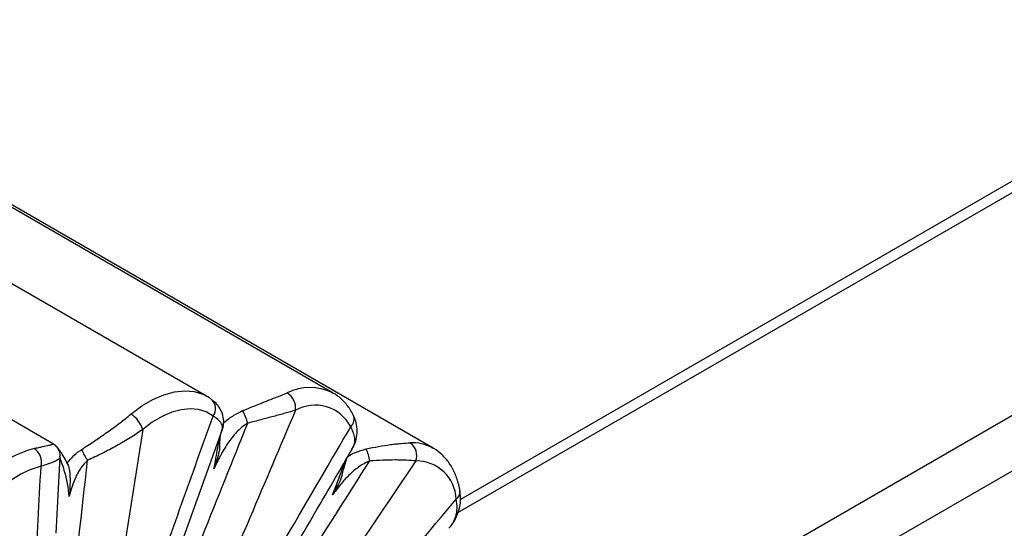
# Paper-space layout '_Isométrica' of a CAD drawing. Header units: millimetres. Extents: x -1323 to -510, y -1084 to 389.
# Tile 5 of 12: x -1178 to -1034, y -14 to 61. Entities that reach past the tile are written whole.
import ezdxf

# ---------------------------------------------------------------- set-up
doc = ezdxf.new("R2010")
doc.units = ezdxf.units.MM

psp = doc.layouts.new('_Isométrica')

# ---------------------------------------------------------------- linework, layer by layer
at = {"color": 7, "linetype": 'Continuous', "lineweight": 25}
for p, q in [((-1114.06, -11.21), (-988.86, 61.07)), ((-1150.93, 5.86), (-1218.81, 45.04)), ((-1132.36, 6.31), (-1200.25, 45.49)), ((-1109.92, -41.48), (-960.58, 44.74)), ((-1108.49, -48.81), (-953.51, 40.66)), ((-1030.83, 38.53), (-1113.7, -9.31)), ((-1117.68, -1.79), (-1185.56, 37.4)), ((-1173.37, -1.17), (-1236.98, 35.55)), ((-1154.72, -16.15), (-1148.64, 0.86)), ((-1148.79, 0.36), (-1148.71, 0.66)), ((-1117.84, -1.7), (-1117.68, -1.79)), ((-1172.95, -14.24), (-1172.39, -3.05))]:
    psp.add_line(p, q, dxfattribs=at)
at = {"color": 8, "linetype": 'Continuous', "lineweight": 25}
psp.add_line((-1173.45, -1.14), (-1173.38, -1.2), dxfattribs=at)
at = {"color": 8, "linetype": 'Continuous', "lineweight": 25, "flags": 128}
psp.add_lwpolyline([(-1162, 3.21), (-1160.4, 4.41), (-1158.78, 5.37), (-1157.18, 6.07), (-1155.62, 6.5), (-1154.12, 6.65), (-1152.72, 6.52), (-1151.44, 6.12), (-1150.93, 5.86)], dxfattribs=at)
at = {"color": 7, "linetype": 'Continuous', "lineweight": 25, "flags": 128}
for points in [[(-1132.49, 6.38), (-1132.46, 6.36), (-1132.36, 6.31)], [(-1149.97, 2.94), (-1150.97, 3.54), (-1152.1, 3.9), (-1153.33, 4.01), (-1154.65, 3.87), (-1156.03, 3.49), (-1157.45, 2.88), (-1158.87, 2.03), (-1160.28, 0.97)]]:
    psp.add_lwpolyline(points, dxfattribs=at)
at = {"color": 8, "linetype": 'Continuous', "lineweight": 25}
for centre, radius, start, end in [((-1135.75, -0.52), 7.62, 64.7547, 115.9107), ((-1130.82, 2.5), 1.54, 312.9943, 22.4845), ((-1174.4, -2.88), 1.98, 43.9261, 61.4254), ((-1120.74, -7.25), 6.26, 62.3981, 92.7506), ((-1114.98, -8.2), 1.24, 302.9131, 4.4995)]:
    psp.add_arc(centre, radius, start, end, dxfattribs=at)
at = {"color": 7, "linetype": 'Continuous', "lineweight": 25}
for centre, radius, start, end in [((-1140.6, 4.06), 2.74, 354.2229, 56.2847), ((-1151.34, 4.03), 1.75, 321.6777, 53.8767), ((-1135.01, -1.38), 5.91, 27.8, 118.9928), ((-1164.01, -0.11), 3.88, 16.2032, 58.8035), ((-1169.57, -6.65), 26.14, 19.0941, 23.396), ((-1122.37, -2.85), 2.28, 339.7223, 54.351), ((-1172.08, -17.13), 15.85, 105.036, 134.9685), ((-1177.6, -3.86), 2.48, 346.5026, 55.2086), ((-1162.94, 0.39), 6.7, 200.4688, 216.0252), ((-1132.73, -4.42), 5.8, 7.6612, 25.9042), ((-1120.17, -9.51), 5.87, 2.6413, 90.574), ((-1171.56, -17.94), 13.99, 105.036, 134.9685)]:
    psp.add_arc(centre, radius, start, end, dxfattribs=at)
for points, knots in [([(-1150.17, 5.35), (-1150.41, 5.54), (-1150.68, 5.75), (-1150.99, 5.88), (-1151.02, 5.9)], [0, 0, 0, 0, 0.907131, 1, 1, 1, 1]), ([(-1145.58, 3.73), (-1144.39, 4.22), (-1143.24, 4.68), (-1141.86, 5.24), (-1141.58, 5.35), (-1141.04, 5.56), (-1140.78, 5.66), (-1140.01, 5.97), (-1139.53, 6.16), (-1139.08, 6.34)], [0, 0, 0, 0, 0.5, 0.5, 0.625, 0.625, 0.75, 0.75, 1, 1, 1, 1]), ([(-1129.4, 3.09), (-1129.55, 3.37), (-1129.96, 4.12), (-1130.83, 5.17), (-1131.76, 5.99), (-1132.38, 6.29), (-1132.54, 6.36)], [0, 0, 0, 0, 0.1995958, 0.5454056, 0.8821489, 1, 1, 1, 1]), ([(-1148.66, 0.85), (-1148.58, 1.06), (-1148.39, 1.56), (-1148.38, 2.5), (-1148.63, 3.54), (-1149.21, 4.46), (-1149.74, 5.05), (-1150.13, 5.3), (-1150.2, 5.35)], [0, 0, 0, 0, 0.1339501, 0.3322915, 0.5444122, 0.7494719, 0.9563927, 1, 1, 1, 1]), ([(-1169.22, -1.95), (-1168.59, -1.56), (-1167.97, -1.14), (-1166.72, -0.3), (-1166.1, 0.13), (-1165.18, 0.79), (-1164.87, 1.01), (-1164.26, 1.45), (-1163.96, 1.67), (-1163.09, 2.33), (-1162.53, 2.77), (-1162, 3.21)], [0, 0, 0, 0, 0.25, 0.25, 0.5, 0.5, 0.625, 0.625, 0.75, 0.75, 1, 1, 1, 1]), ([(-1168.3, -48.75), (-1165.27, -40.13), (-1162.23, -31.52), (-1156.11, -14.29), (-1153.04, -5.67), (-1149.97, 2.94)], [0, 0, 0, 0, 0.5, 0.5, 1, 1, 1, 1]), ([(-1137.87, 3.79), (-1142.33, -6.73), (-1146.8, -17.24), (-1155.77, -38.26), (-1160.27, -48.77), (-1164.81, -59.27)], [0, 0, 0, 0, 0.5, 0.5, 1, 1, 1, 1]), ([(-1137.87, 3.79), (-1138.34, 3.64), (-1138.84, 3.5), (-1139.65, 3.27), (-1139.93, 3.19), (-1140.51, 3.04), (-1140.8, 2.96), (-1141.7, 2.72), (-1142.31, 2.56), (-1143.57, 2.23), (-1144.22, 2.06), (-1144.87, 1.9)], [0, 0, 0, 0, 0.25, 0.25, 0.375, 0.375, 0.5, 0.5, 0.75, 0.75, 1, 1, 1, 1]), ([(-1129.63, -1.95), (-1129.5, -1.74), (-1129.16, -1.18), (-1128.87, -0.17), (-1128.8, 1.06), (-1128.97, 2.16), (-1129.3, 2.82), (-1129.43, 3.08)], [0, 0, 0, 0, 0.147079, 0.380622, 0.604085, 0.84293, 1, 1, 1, 1]), ([(-1171.22, -64.52), (-1166.91, -53.42), (-1162.54, -42.34), (-1153.75, -20.21), (-1149.32, -9.15), (-1144.87, 1.9)], [0, 0, 0, 0, 0.5, 0.5, 1, 1, 1, 1]), ([(-1144.87, 1.9), (-1145.48, 1.53), (-1146.02, 1.07), (-1146.75, 0.31), (-1146.98, 0.04), (-1147.42, -0.52), (-1147.63, -0.8), (-1148.22, -1.68), (-1148.58, -2.29), (-1149.25, -3.54), (-1149.55, -4.18), (-1149.84, -4.82)], [0, 0, 0, 0, 0.25, 0.25, 0.375, 0.375, 0.5, 0.5, 0.75, 0.75, 1, 1, 1, 1]), ([(-1160.28, 0.97), (-1160.85, 0.55), (-1161.45, 0.15), (-1162.42, -0.46), (-1162.75, -0.65), (-1163.42, -1.05), (-1163.77, -1.25), (-1164.81, -1.83), (-1165.51, -2.19), (-1166.93, -2.9), (-1167.64, -3.24), (-1168.36, -3.55)], [0, 0, 0, 0, 0.25, 0.25, 0.375, 0.375, 0.5, 0.5, 0.75, 0.75, 1, 1, 1, 1]), ([(-1160.28, 0.97), (-1161.56, -7.29), (-1162.85, -15.56), (-1164.84, -27.99), (-1165.51, -32.14), (-1166.88, -40.43), (-1167.58, -44.59), (-1168.3, -48.75)], [0, 0, 0, 0, 0.5, 0.5, 0.75, 0.75, 1, 1, 1, 1]), ([(-1164.81, -59.27), (-1161.94, -54.19), (-1159.04, -49.13), (-1153.23, -39), (-1150.31, -33.95), (-1141.54, -18.79), (-1135.66, -8.71), (-1129.77, 1.37)], [0, 0, 0, 0, 0.25, 0.25, 0.5, 0.5, 1, 1, 1, 1]), ([(-1148.99, -1.36), (-1148.98, -1.12), (-1148.94, -0.59), (-1148.89, 0), (-1148.81, 0.4), (-1148.8, 0.42), (-1148.8, 0.43)], [0, 0, 0, 0, 0.261195, 0.576145, 0.829278, 1, 1, 1, 1]), ([(-1176.19, -1.82), (-1175.95, -1.77), (-1175.74, -1.72), (-1175.33, -1.63), (-1175.14, -1.58), (-1174.62, -1.47), (-1174.33, -1.41), (-1173.99, -1.33), (-1173.89, -1.3), (-1173.72, -1.26), (-1173.65, -1.25), (-1173.49, -1.2), (-1173.44, -1.17), (-1173.45, -1.14)], [0, 0, 0, 0, 0.125, 0.125, 0.25, 0.25, 0.5, 0.5, 0.625, 0.625, 0.75, 0.75, 1, 1, 1, 1]), ([(-1171.29, -4.1), (-1171.51, -3.68), (-1171.9, -2.9), (-1172.47, -2.08), (-1172.83, -1.64), (-1172.99, -1.48), (-1173.11, -1.37), (-1173.21, -1.28), (-1173.31, -1.22), (-1173.36, -1.18)], [0, 0, 0, 0, 0.3079954, 0.5538038, 0.8086399, 0.9207318, 0.9481206, 0.9706394, 1, 1, 1, 1]), ([(-1149.01, -1.36), (-1149.01, -1.43), (-1149.02, -2.39), (-1149.43, -3.51), (-1149.75, -4.56), (-1149.83, -4.79), (-1149.83, -4.82), (-1149.84, -4.82)], [0, 0, 0, 0, 0.061344, 0.790666, 0.97901, 0.996392, 1, 1, 1, 1]), ([(-1127.51, -1.89), (-1126.28, -1.62), (-1125.11, -1.41), (-1123.73, -1.22), (-1123.46, -1.19), (-1122.92, -1.13), (-1122.67, -1.1), (-1121.92, -1.04), (-1121.46, -1.01), (-1121.04, -1)], [0, 0, 0, 0, 0.5, 0.5, 0.625, 0.625, 0.75, 0.75, 1, 1, 1, 1]), ([(-1172.43, -3.05), (-1172.41, -2.92), (-1172.37, -2.54), (-1172.59, -2), (-1172.84, -1.62), (-1172.97, -1.51), (-1172.98, -1.5)], [0, 0, 0, 0, 0.22542, 0.63551, 0.980569, 1, 1, 1, 1]), ([(-1171.36, -3.98), (-1171.06, -3.58), (-1170.73, -3.21), (-1170.02, -2.53), (-1169.63, -2.22), (-1169.22, -1.95)], [0, 0, 0, 0, 0.5, 0.5, 1, 1, 1, 1]), ([(-1138.14, -16.62), (-1136.09, -13.1), (-1133.25, -8.21), (-1130.39, -3.33), (-1129.59, -1.96)], [0, 0, 0, 0, 0.720161, 1, 1, 1, 1]), ([(-1113.75, -8.1), (-1113.81, -7.77), (-1113.99, -6.83), (-1114.47, -5.41), (-1115.29, -3.93), (-1116.34, -2.74), (-1117.23, -1.99), (-1117.79, -1.75), (-1117.89, -1.71)], [0, 0, 0, 0, 0.117675, 0.335296, 0.55001, 0.758207, 0.959474, 1, 1, 1, 1]), ([(-1173.25, -49.29), (-1172.5, -41.66), (-1171.71, -34.03), (-1170.07, -18.78), (-1169.22, -11.16), (-1168.36, -3.55)], [0, 0, 0, 0, 0.5, 0.5, 1, 1, 1, 1]), ([(-1171.36, -3.98), (-1171.31, -4.06), (-1171.27, -4.15), (-1171.19, -4.35), (-1171.16, -4.46), (-1171.07, -4.77), (-1171.04, -4.99), (-1170.98, -5.42), (-1170.96, -5.63), (-1170.94, -6.06), (-1170.94, -6.27), (-1170.93, -6.88), (-1170.95, -7.28), (-1170.99, -8.08), (-1171.01, -8.47), (-1171.04, -8.85)], [0, 0, 0, 0, 0.0625, 0.0625, 0.125, 0.125, 0.25, 0.25, 0.375, 0.375, 0.5, 0.5, 0.75, 0.75, 1, 1, 1, 1]), ([(-1168.36, -3.55), (-1168.74, -3.88), (-1169.06, -4.27), (-1169.49, -4.89), (-1169.63, -5.11), (-1169.87, -5.55), (-1169.99, -5.78), (-1170.31, -6.47), (-1170.48, -6.93), (-1170.8, -7.89), (-1170.93, -8.37), (-1171.04, -8.85)], [0, 0, 0, 0, 0.25, 0.25, 0.375, 0.375, 0.5, 0.5, 0.75, 0.75, 1, 1, 1, 1]), ([(-1166.61, -66.62), (-1163.35, -61.33), (-1160.08, -56.07), (-1153.52, -45.55), (-1150.22, -40.3), (-1140.3, -24.56), (-1133.65, -14.1), (-1126.98, -3.65)], [0, 0, 0, 0, 0.25, 0.25, 0.5, 0.5, 1, 1, 1, 1]), ([(-1120.23, -3.64), (-1127.51, -14.46), (-1134.81, -25.27), (-1145.8, -41.45), (-1149.47, -46.83), (-1154.99, -54.89), (-1156.84, -57.57), (-1160.55, -62.92), (-1162.4, -65.6), (-1164.27, -68.26)], [0, 0, 0, 0, 0.5, 0.5, 0.75, 0.75, 0.875, 0.875, 1, 1, 1, 1]), ([(-1126.98, -3.65), (-1127.57, -3.89), (-1128.11, -4.19), (-1129.12, -4.91), (-1129.59, -5.31), (-1130.48, -6.18), (-1130.89, -6.64), (-1131.69, -7.61), (-1132.07, -8.12), (-1132.44, -8.64)], [0, 0, 0, 0, 0.25, 0.25, 0.5, 0.5, 0.75, 0.75, 1, 1, 1, 1]), ([(-1130.99, -5.48), (-1130.93, -5.23), (-1130.75, -4.59), (-1130.5, -3.76), (-1130.29, -3.15), (-1130.21, -2.98), (-1130.2, -2.98)], [0, 0, 0, 0, 0.254838, 0.655087, 0.988188, 1, 1, 1, 1]), ([(-1120.23, -3.64), (-1120.65, -3.6), (-1121.11, -3.57), (-1121.87, -3.54), (-1122.14, -3.53), (-1122.69, -3.52), (-1122.97, -3.51), (-1123.83, -3.51), (-1124.44, -3.52), (-1125.68, -3.57), (-1126.32, -3.6), (-1126.98, -3.65)], [0, 0, 0, 0, 0.25, 0.25, 0.375, 0.375, 0.5, 0.5, 0.75, 0.75, 1, 1, 1, 1]), ([(-1177.63, -66.89), (-1177.61, -64.33), (-1177.57, -61.76), (-1177.45, -56.6), (-1177.38, -54.02), (-1177.13, -46.24), (-1176.93, -41.03), (-1176.48, -30.6), (-1176.24, -25.38), (-1175.73, -14.92), (-1175.47, -9.68), (-1175.19, -4.44)], [0, 0, 0, 0, 0.125, 0.125, 0.25, 0.25, 0.5, 0.5, 0.75, 0.75, 1, 1, 1, 1]), ([(-1131.01, -5.48), (-1131.02, -5.52), (-1131.19, -6.42), (-1131.81, -7.45), (-1132.33, -8.43), (-1132.43, -8.62), (-1132.44, -8.64), (-1132.44, -8.64)], [0, 0, 0, 0, 0.039597, 0.8124, 0.985032, 0.996332, 1, 1, 1, 1]), ([(-1115.39, -13.52), (-1115.24, -13.36), (-1114.78, -12.85), (-1114.23, -11.84), (-1113.77, -10.5), (-1113.6, -9.24), (-1113.74, -8.42), (-1113.79, -8.1)], [0, 0, 0, 0, 0.109798, 0.35588, 0.589252, 0.840779, 1, 1, 1, 1]), ([(-1161.65, -66.55), (-1157.74, -61.72), (-1153.82, -56.91), (-1145.95, -47.33), (-1142, -42.55), (-1130.16, -28.24), (-1122.24, -18.73), (-1114.31, -9.24)], [0, 0, 0, 0, 0.25, 0.25, 0.5, 0.5, 1, 1, 1, 1])]:
    psp.add_open_spline(points, degree=3, knots=knots, dxfattribs=at)
at = {"color": 8, "linetype": 'Continuous', "lineweight": 25}
for points, knots in [([(-1148.66, 0.87), (-1148.61, 1.01), (-1148.49, 1.37), (-1148.76, 2.08), (-1149.53, 2.63), (-1149.97, 2.94)], [0, 0, 0, 0, 0.215415, 0.54681, 1, 1, 1, 1]), ([(-1148.44, 1.86), (-1148.43, 1.88), (-1148.03, 2.3), (-1147.09, 2.98), (-1146.09, 3.48), (-1145.58, 3.73)], [0, 0, 0, 0, 0.022186, 0.504453, 1, 1, 1, 1]), ([(-1149.84, -4.82), (-1149.78, -4.56), (-1149.51, -3.24), (-1149.28, -1.41), (-1148.97, -0.31), (-1148.87, 0.03)], [0, 0, 0, 0, 0.147818, 0.729211, 1, 1, 1, 1]), ([(-1129.63, -1.94), (-1129.52, -1.75), (-1129.21, -1.24), (-1129.08, -0.14), (-1129.52, 0.81), (-1129.77, 1.37)], [0, 0, 0, 0, 0.194144, 0.527328, 1, 1, 1, 1]), ([(-1132.44, -8.64), (-1132.17, -7.97), (-1131.53, -6.36), (-1130.83, -4.2), (-1130.24, -3.09), (-1130.04, -2.71)], [0, 0, 0, 0, 0.316992, 0.766326, 1, 1, 1, 1]), ([(-1130.2, -2.98), (-1129.84, -2.77), (-1129, -2.29), (-1128.05, -2.03), (-1127.51, -1.89)], [0, 0, 0, 0, 0.437755, 1, 1, 1, 1]), ([(-1172.43, -3.05), (-1172.43, -3.1), (-1172.41, -3.26), (-1172.85, -3.61), (-1173.79, -4.02), (-1174.86, -4.34), (-1175.19, -4.44)], [0, 0, 0, 0, 0.128158, 0.381486, 0.809287, 1, 1, 1, 1]), ([(-1171.04, -8.85), (-1171.12, -8.23), (-1171.32, -6.61), (-1171.86, -4.66), (-1172.38, -3.34), (-1172.4, -3.1), (-1172.4, -3.02)], [0, 0, 0, 0, 0.241848, 0.624227, 0.868194, 1, 1, 1, 1]), ([(-1115.39, -13.52), (-1115.26, -13.38), (-1114.79, -12.88), (-1114.37, -11.88), (-1114.1, -10.58), (-1114.24, -9.69), (-1114.31, -9.24)], [0, 0, 0, 0, 0.1238704, 0.445154, 0.7178515, 1, 1, 1, 1])]:
    psp.add_open_spline(points, degree=3, knots=knots, dxfattribs=at)

doc.saveas('drawing.dxf')
